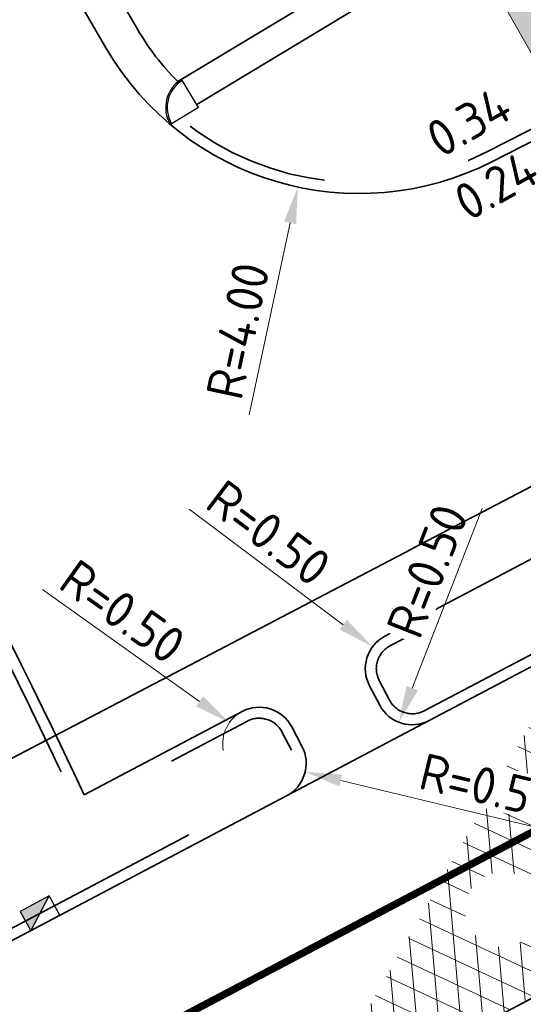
# Model space of a CAD drawing. Header units: metres. Extents: x 109063 to 109671, y 521086 to 521391.
# Tile 8 of 85: x 109155.41 to 109162.28, y 521212.2 to 521225.63. Entities that reach past the tile are written whole.
import ezdxf
from ezdxf.lldxf.tags import DXFTag

# ---------------------------------------------------------------- set-up
doc = ezdxf.new("R2010")
doc.units = ezdxf.units.M
doc.header["$PDMODE"] = 2
doc.linetypes.add('VH-TROTTOIRBAND-SO', pattern=[15, 5, -2, 2, -2, 2, -2])
doc.linetypes.add('VW-30270_STREEP', pattern=[3, 0.3, -2.7])
for name, color, linetype, lineweight in [('N-WE-GR-BOMENGRANULAAT-A-200', 192, 'Continuous', 18), ('N-WE-OV-KABEL_GROEP3-G', 130, 'OV-KABEL-SO', 35), ('N-WE-RI-HWA_KOLK_TROTTOIRKOLK-S-200', 150, 'Continuous', 25), ('N-WE-VH-KANTOPSLUITING_TROTTOIRBAND_130 150_160_HOEKBLOK-S', 210, 'Continuous', 25), ('N-WE-VH-KANTOPSLUITING_TROTTOIRBAND_130X150-G', 210, 'VH-TROTTOIRBAND-SO', 35), ('N-WE-VH-KANTVERHARDING_WEG-G', 4, 'Continuous', 35), ('N-WE-VW-MARKERING_LANGS_STREEP_30270-G', 7, 'VW-30270_STREEP', 13), ('X-XX-AL-M', 7, 'Continuous', 18), ('X-XX-AL-T25', 7, 'Continuous', 25)]:
    doc.layers.add(name, color=color, linetype=linetype, lineweight=lineweight)
doc.layers.add('N-WE-VH-KANTOPSLUITING_TROTTOIRBAND_400-G', color=6, linetype='VH-TROTTOIRBAND-SO', lineweight=35, true_color=0xff00ff)
doc.layers.add('N-WE-VH-VERHARDING_ASFALT_ROOD-A-200', color=7, linetype='Continuous', lineweight=18, true_color=0xa50000)
doc.layers.get('0').freeze()
doc.styles.add('NLCS-ISO-M200-T25', font='NLCS-ISO.ttf', dxfattribs={"height": 0.5})
doc.styles.get("Standard").update_dxf_attribs({"font": 'isocpeur.ttf'})
tags = doc.linetypes.add('OV-KABEL-SO', pattern='A,4,-1,[103,NLCS.SHX,S=0.75,R=0,X=0,Y=0],-1,4,-1.5,["0V",Standard,S=1,R=0,X=0,Y=-0.5],-3', length=14.5).pattern_tags.tags
tags[18] = DXFTag(74, 10)
doc.dimstyles.new('NLCS-M200-T25-PIJL_L2_H2', dxfattribs={"dimscale": 0.2, "dimtxt": 2.5, "dimasz": 2.5, "dimexe": 2, "dimexo": 2, "dimgap": 0.7, "dimtad": 1, "dimzin": 0, "dimdsep": 46, "dimtxsty": 'NLCS-ISO-M200-T25', "dimcen": 0, "dimdle": 2, "dimclrd": 256, "dimclre": 256, "dimclrt": 256, "dimazin": 0, "dimtfac": 1, "dimtdec": 3, "dimtofl": 0, "dimtmove": 0, "dimatfit": 3, "dimfxl": 2, "dimfxlon": 1, "dimtfillclr": 256, "dimtolj": 1, "dimtzin": 0, "dimlwd": -1, "dimlwe": -1, "dimarcsym": 0})

# ---------------------------------------------------------------- blocks, each defined once
blk = doc.blocks.new('*D193')
at = {"layer": 'Defpoints', "color": 0, "transparency": 16777216}
for p in [(109160.04, 521227.258), (109159.203, 521223.347)]:
    blk.add_point(p, dxfattribs=at)
at = {"layer": 'X-XX-AL-M', "transparency": 16777216}
blk.add_line((109158.537, 521220.238), (109159.098, 521222.858), dxfattribs=at)
blk.add_solid([(109159.016, 521222.876), (109159.179, 521222.841), (109159.203, 521223.347)], dxfattribs=at)
at = {"layer": 'X-XX-AL-M', "transparency": 16777216, "insert": (109158.384, 521221.385), "char_height": 0.5, "attachment_point": 5, "rotation": 77.9126, "style": 'NLCS-ISO-M200-T25', "bg_fill": 3, "box_fill_scale": 1.1, "bg_fill_color": 256, "bg_fill_true_color": 13158600, "bg_fill_transparency": 0}
blk.add_mtext('\\A1;R=4.00', dxfattribs=at)
blk = doc.blocks.new('*D255')
at = {"layer": 'Defpoints', "color": 0, "transparency": 16777216}
for p in [(109160.223, 521217.077), (109160.623, 521216.777)]:
    blk.add_point(p, dxfattribs=at)
at = {"layer": 'X-XX-AL-M', "transparency": 16777216}
blk.add_line((109157.719, 521218.954), (109159.823, 521217.377), dxfattribs=at)
blk.add_solid([(109159.873, 521217.443), (109159.773, 521217.31), (109160.223, 521217.077)], dxfattribs=at)
at = {"layer": 'X-XX-AL-M', "transparency": 16777216, "insert": (109158.805, 521218.628), "char_height": 0.5, "attachment_point": 5, "rotation": 323.1396, "style": 'NLCS-ISO-M200-T25'}
blk.add_mtext('\\A1;R=0.50', dxfattribs=at)
blk = doc.blocks.new('*D256')
at = {"layer": 'Defpoints', "color": 0, "transparency": 16777216}
for p in [(109160.763, 521216.511), (109160.581, 521216.046)]:
    blk.add_point(p, dxfattribs=at)
at = {"layer": 'X-XX-AL-M', "transparency": 16777216}
blk.add_line((109161.72, 521218.961), (109160.763, 521216.511), dxfattribs=at)
blk.add_solid([(109160.685, 521216.542), (109160.841, 521216.481), (109160.581, 521216.046)], dxfattribs=at)
at = {"layer": 'X-XX-AL-M', "transparency": 16777216, "insert": (109160.969, 521218.111), "char_height": 0.5, "attachment_point": 5, "rotation": 68.6633, "style": 'NLCS-ISO-M200-T25', "bg_fill": 3, "box_fill_scale": 1.1, "bg_fill_color": 256, "bg_fill_true_color": 13158600, "bg_fill_transparency": 0}
blk.add_mtext('\\A1;R=0.50', dxfattribs=at)
blk = doc.blocks.new('*D257')
at = {"layer": 'Defpoints', "color": 0, "transparency": 16777216}
for p in [(109158.269, 521216.041), (109158.677, 521215.751)]:
    blk.add_point(p, dxfattribs=at)
at = {"layer": 'X-XX-AL-M', "transparency": 16777216}
blk.add_line((109155.718, 521217.855), (109157.862, 521216.331), dxfattribs=at)
blk.add_arc((109158.677, 521215.751), 0.5, 117.7841, 190.4291, dxfattribs=at)
blk.add_solid([(109157.91, 521216.399), (109157.813, 521216.263), (109158.269, 521216.041)], dxfattribs=at)
at = {"layer": 'X-XX-AL-M', "transparency": 16777216, "insert": (109156.812, 521217.555), "char_height": 0.5, "attachment_point": 5, "rotation": 324.5925, "style": 'NLCS-ISO-M200-T25', "bg_fill": 3, "box_fill_scale": 1.1, "bg_fill_color": 256, "bg_fill_true_color": 13158600, "bg_fill_transparency": 0}
blk.add_mtext('\\A1;R=0.50', dxfattribs=at)
blk = doc.blocks.new('*D264')
at = {"layer": 'Defpoints', "color": 0, "transparency": 16777216}
for p in [(109158.817, 521215.486), (109159.303, 521215.369)]:
    blk.add_point(p, dxfattribs=at)
at = {"layer": 'X-XX-AL-M', "transparency": 16777216}
blk.add_line((109162.733, 521214.545), (109159.789, 521215.252), dxfattribs=at)
blk.add_solid([(109159.808, 521215.333), (109159.77, 521215.171), (109159.303, 521215.369)], dxfattribs=at)
at = {"layer": 'X-XX-AL-M', "transparency": 16777216, "insert": (109161.789, 521215.173), "char_height": 0.5, "attachment_point": 5, "rotation": 346.4937, "style": 'NLCS-ISO-M200-T25', "bg_fill": 3, "box_fill_scale": 1.1, "bg_fill_color": 256, "bg_fill_true_color": 13158600, "bg_fill_transparency": 0}
blk.add_mtext('\\A1;R=0.50', dxfattribs=at)
blk = doc.blocks.new('SRI-KOLK_TROTTOIR-SO')
blk.add_hatch(color=256).paths.add_polyline_path([(1.125, 1.5), (-1.125, 1.5), (-1.125, 0)])
blk.add_line((-1.125, 0), (1.125, 1.5))
at = {"flags": 128}
blk.add_lwpolyline([(-1.125, 0), (1.125, 0), (1.125, 1.5), (-1.125, 1.5)], close=True, dxfattribs=at)
blk = doc.blocks.new('SVH-TROTTOIRBAND HOEKBLOK_130 150X160_R450_H90UITW_VB-MM')
at = {"linetype": 'Continuous'}
for q in [(450, 450), (0, 0)]:
    blk.add_line((0, 450), q, dxfattribs=at)
for radius in [450, 430]:
    blk.add_arc((0, 450), radius, 270, 0, dxfattribs=at)

msp = doc.modelspace()

# ---------------------------------------------------------------- hatches: boundary and pattern name
at = {"layer": 'N-WE-GR-BOMENGRANULAAT-A-200'}
h = msp.add_hatch(dxfattribs=at)
h.set_pattern_fill('AGR-BOMENGRANULAAT-SO', color=256, scale=0.2, pattern_type=2)
h.set_pattern_definition([(45, (0, 0), (-0.17960512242, 0.17960512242), [0, -0.254]), (0, (0.8, 0.2), (2, 2), [0.1, -0.6, 0.1, -1.2]), (0, (1.8, 0.3), (2, 2), [0.1, -1.9]), (0, (0.7, 0.5), (2, 2), [0.2, -1.8]), (0, (1.3, 0.6), (2, 2), [0.1, -1.9]), (0, (0.4, 0.7), (2, 2), [0.1, -1.9]), (0, (1.2, 0.9), (2, 2), [0.2, -1.8]), (0, (0.5, 1), (2, 2), [0.2, -0.7, 0.1, -1]), (0, (0.5, 1.2), (2, 2), [0.2, -1.1, 0.2, -0.5]), (0, (1.1, 1.3), (2, 2), [0.1, -1.9]), (0, (1.1, 1.6), (2, 2), [0.1, -1.9]), (0, (0, 1.7), (2, 2), [0.1, -1.9]), (0, (0.5, 1.8), (2, 2), [0.1, -0.7, 0.2, -1]), (90, (0.2, 0.5), (-2, 2), [0.1, -0.9, 0.1, -0.9]), (90, (0.3, 0.8), (-2, 2), [0.1, -1.9]), (90, (0.4, 1.9), (-2, 2), [0.1, -1.9]), (90, (0.5, 1.2), (-2, 2), [0.2, -1.8]), (90, (0.6, 0.3), (-2, 2), [0.1, -1.9]), (90, (0.7, 1.9), (-2, 2), [0.1, -1.9]), (90, (0.8, 1.3), (-2, 2), [0.1, -1.9]), (90, (1.1, 0.7), (-2, 2), [0.1, -1.9]), (90, (1.2, 1.9), (-2, 2), [0.1, -1.9]), (90, (1.3, 1.4), (-2, 2), [0.1, -1.9]), (90, (1.4, 1), (-2, 2), [0.2, -1.8]), (90, (1.5, 0.7), (-2, 2), [0.1, -1.9]), (90, (1.6, 1.1), (-2, 2), [0.1, -1.9]), (90, (1.7, 0), (-2, 2), [0.1, -1.2, 0.2, -0.5]), (45, (0, 1.2), (0, 1.9999999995), [0.1414, -0.7071, 0.1414, -0.98994, 0.1414, -0.7071871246]), (45, (0.6, 0.4), (0, 1.9999999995), [0.1414, -0.98994, 0.1414, -0.2828, 0.1414, -1.1314871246]), (45, (0.1, 0.4), (0, 2), [0.141421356, -1.838478, 0.282842, -0.565685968]), (45, (0.7, 0.8), (0, 2), [0.14142134, -0.5656854, 0.14142134, -1.9798990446]), (45, (0.7, 1.2), (0, 2), [0.14142134, -2.6870057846]), (45, (1.1, 0.8), (0, 2), [0.14142134, -2.6870057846]), (45, (1.5, 1), (0, 2), [0.14142134, -2.6870057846]), (45, (1.2, 0), (0, 2), [0.14142134, -2.6870057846]), (135, (0.7, 0), (-2, 0), [0.14142134, -2.6870057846]), (135, (1.7, 0.1), (-2, 0), [0.1414212, -1.979899, 0.1414212, -0.5656857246]), (135, (1.1, 1.3), (-2, 0), [0.14142134, -2.6870057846]), (135, (0.5, 1.8), (-2, 0), [0.14142134, -2.6870057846]), (135, (1.8, 0.3), (-2, 0), [0.14142134, -2.6870057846]), (135, (1, 0.4), (-2, 0), [0.14142134, -2.6870057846]), (135, (0.8, 1.4), (-2, 0), [0.14142134, -2.6870057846]), (135, (1.8, 1.2), (-2, 0), [0.14142134, -2.6870057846]), (135, (1.5, 0.8), (-2, 0), [0.14142134, -2.6870057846]), (135, (0.8, 0.9), (-2, 0), [0.14142134, -2.6870057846]), (135, (0.4, 0.7), (-2, 0), [0.14142, -1.41421356, 0.14142, -1.1313735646]), (135, (1.6, 1.2), (-2, 0), [0.1414212, -0.282842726, 0.1414212, -2.262742]), (26.5650512, (1.3, 0.1), (2, 8e-10), [0.2236, -1.118, 0.2236, -2.906935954]), (26.5650512, (1.8, 0.6), (2, 8e-10), [0.2236, -2.0124, 0.2236, -2.012535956]), (26.5650512, (1.9, 0.3), (2, 8e-10), [0.22360678, -4.24852916]), (26.5650512, (0.3, 0.9), (2, 8e-10), [0.22360678, -4.24852916]), (26.5650512, (0.5, 1.4), (2, 8e-10), [0.22360678, -4.24852916]), (26.5650512, (0.4, 0), (2, 8e-10), [0.22360678, -4.24852916]), (63.43494882, (1, 1.4), (1e-10, 2), [0.22360678, -4.24852916]), (63.43494882, (0.9, 0.2), (1e-10, 2), [0.22360678, -4.24852916]), (63.43494882, (1.7, 0.4), (1e-10, 2), [0.22360678, -4.24852916]), (63.43494882, (0.1, 1.3), (1e-10, 2), [0.22360678, -4.24852916]), (153.43494882, (1.3, 0.6), (-2, 1e-10), [0.22360678, -4.24852916]), (153.43494882, (0.8, 0.2), (-2, 1e-10), [0.22360678, -4.24852916]), (153.43494882, (0.2, 0.6), (-2, 1e-10), [0.22360678, -4.24852916])])
edge = h.paths.add_edge_path()
edge.add_line((109143.868, 521250.019), (109145.94, 521247.778))
edge.add_arc((109058.122, 521166.596), 119.593, 28.93171, 42.75129, ccw=False)
edge.add_line((109162.789, 521224.451), (109165.009, 521225.585))
edge.add_line((109165.009, 521225.585), (109163.602, 521228.086))
edge.add_arc((109069.828, 521175.304), 107.608, 29.3738, 45.21141)
edge.add_line((109145.637, 521251.675), (109143.868, 521250.019))
edge = h.paths.add_edge_path(flags=16)
edge.add_arc((109147.765, 521247.638), 0.561, 0, 360)
edge = h.paths.add_edge_path(flags=16)
edge.add_arc((109157.948, 521234.948), 0.555, 0, 360)
at = {"layer": 'N-WE-VH-VERHARDING_ASFALT_ROOD-A-200'}
h = msp.add_hatch(dxfattribs=at)
h.set_pattern_fill('AVH-ASFALT-SO', color=256, scale=0.3, angle=35, pattern_type=2)
h.set_pattern_definition([(95, (109286.1259, 521173.81804), (-0.2988584, -0.0261467), []), (155, (109286.1259, 521173.81804), (-0.1267855, -0.27189234), [])])
h.paths.add_polyline_path([(109159.328, 521210.68), (109163.016, 521217.134), (109169.245, 521220.429), (109168.306, 521218.842), (109167.769, 521217.934), (109167.081, 521216.771), (109166.523, 521215.828), (109165.358, 521213.858)])
edge = h.paths.add_edge_path(flags=16)
edge.add_arc((109161.992, 521213.492), 0.511, 0, 360)

# ---------------------------------------------------------------- linework, layer by layer
at = {"layer": 'N-WE-VH-KANTOPSLUITING_TROTTOIRBAND_130X150-G', "flags": 128}
for points in [[(109167.904, 521229.28, -0.279863), (109165.805, 521225.879), (109161.791, 521223.83, -0.298082), (109157.599, 521224.281)], [(109140.019, 521205.186), (109140.438, 521205.407), (109158.98, 521215.176, 0.414214), (109159.126, 521215.649), (109158.986, 521215.915, 0.414214), (109158.514, 521216.061), (109156.218, 521214.851, 0.005546), (109155.266, 521216.829, 0.005546)]]:
    msp.add_lwpolyline(points, format="xyb", dxfattribs=at)
msp.add_lwpolyline([(109160.926, 521216.202), (109171.902, 521221.985, 0.410469), (109172.051, 521222.454), (109171.915, 521222.721, 0.417968), (109171.44, 521222.872), (109160.46, 521217.087, 0.414214), (109160.314, 521216.614), (109160.453, 521216.348, 0.414214)], format="xyb", close=True, dxfattribs=at)
at = {"layer": 'N-WE-VH-KANTVERHARDING_WEG-G', "flags": 128}
for points in [[(109165.873, 521225.745), (109161.859, 521223.696, -0.398273), (109156.583, 521225.247, 0.055624), (109142.832, 521243.793, -0.411506), (109143.011, 521249.421), (109146.278, 521252.516, -0.416818), (109151.957, 521252.337, -0.056266), (109167.516, 521231.312, -0.429687), (109165.873, 521225.745)], [(109131.022, 521248.206, -0.106347), (109156.287, 521215.057)], [(109142.536, 521244.839), (109145.876, 521248.003, -0.059838), (109161.403, 521227.098), (109157.564, 521224.785)], [(109157.564, 521224.785, -0.064587), (109157.015, 521225.499, 0.057944), (109142.536, 521244.839)]]:
    msp.add_lwpolyline(points, format="xyb", dxfattribs=at)
at = {"layer": 'N-WE-VH-KANTVERHARDING_WEG-G'}
for points in [[(109160.996, 521216.069), (109171.972, 521221.852, 0.410469), (109172.185, 521222.522), (109172.048, 521222.789, 0.417968), (109171.37, 521223.004), (109160.39, 521217.219), (109160.39, 521217.219, 0.414214), (109160.181, 521216.544), (109160.321, 521216.278, 0.414214), (109160.996, 521216.069), (109160.996, 521216.069)], [(109111.501, 521194.53), (109111.963, 521193.643, 0.415731), (109116.023, 521192.373), (109140.508, 521205.274), (109159.05, 521215.044), (109159.05, 521215.044, 0.414214), (109159.259, 521215.719), (109159.119, 521215.984, 0.414214), (109158.444, 521216.194), (109158.444, 521216.194), (109156.287, 521215.057)]]:
    msp.add_lwpolyline(points, format="xyb", dxfattribs=at)
at = {"layer": 'N-WE-VW-MARKERING_LANGS_STREEP_30270-G', "ltscale": 5, "const_width": 0.1}
msp.add_lwpolyline([(109115.984, 521190.092), (109171.774, 521219.487)], dxfattribs=at)

# ---------------------------------------------------------------- block references
at = {"layer": 'N-WE-RI-HWA_KOLK_TROTTOIRKOLK-S-200', "xscale": 0.2, "yscale": 0.2, "zscale": 0.2, "rotation": 28.50419018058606}
msp.add_blockref('SRI-KOLK_TROTTOIR-SO', (109155.756, 521213.308), dxfattribs=at)

# ---------------------------------------------------------------- texts
at = {"layer": 'X-XX-AL-T25', "char_height": 0.5, "attachment_point": 1, "rotation": 29.5148, "style": 'NLCS-ISO-M200-T25'}
for s, insert in [('0.34', (109160.905, 521224.167)), ('0.24', (109161.283, 521223.303))]:
    msp.add_mtext_dynamic_manual_height_columns(s, width=1.41981, gutter_width=2.5, heights=[0], dxfattribs=dict(at, insert=insert))

# ---------------------------------------------------------------- dimensions: what is measured, and where the dimension line sits
at = {"layer": 'X-XX-AL-M'}
dim = msp.add_radius_dim(center=(109160.623, 521216.777), mpoint=(109160.223, 521217.077), dimstyle='NLCS-M200-T25-PIJL_L2_H2', override={"dimpost": 'R=<>'}, dxfattribs=at)
dim.commit()
dim.dimension.update_dxf_attribs({"geometry": '*D255', "text_midpoint": (109158.805, 521218.628)})

# ---------------------------------------------------------------- next in the draw order: dimensions: what is measured, and where the dimension line sits
dim = msp.add_radius_dim(center=(109160.04, 521227.258), mpoint=(109159.203, 521223.347), dimstyle='NLCS-M200-T25-PIJL_L2_H2', override={"dimpost": 'R=<>', "dimtfill": 1}, dxfattribs=at)
dim.commit()
dim.dimension.update_dxf_attribs({"geometry": '*D193', "text_midpoint": (109158.384, 521221.385)})

# ---------------------------------------------------------------- next in the draw order: linework, layer by layer
at = {"layer": 'N-WE-GR-BOMENGRANULAAT-A-200'}
msp.add_lwpolyline([(109143.868, 521250.019), (109145.94, 521247.778, -0.060372), (109162.789, 521224.451), (109165.009, 521225.585), (109163.602, 521228.086, 0.069215), (109145.637, 521251.675)], format="xyb", close=True, dxfattribs=at)
at = {"layer": 'N-WE-VH-KANTOPSLUITING_TROTTOIRBAND_400-G', "flags": 128}
msp.add_lwpolyline([(109157.823, 521224.474), (109161.943, 521226.956, 0.061649), (109145.891, 521248.568), (109142.418, 521245.278)], format="xyb", dxfattribs=at)
at = {"layer": 'N-WE-VH-KANTVERHARDING_WEG-G', "flags": 128}
msp.add_lwpolyline([(109117.189, 521183.598), (109116.578, 521184.771, -0.412698), (109117.841, 521188.81), (109209.085, 521236.885), (109217.931, 521241.546), (109218.873, 521242.043, -0.403511), (109222.873, 521240.883), (109223.552, 521239.702), (109226.817, 521241.578)], format="xyb", dxfattribs=at)

# ---------------------------------------------------------------- next in the draw order: block references
at = {"layer": 'N-WE-VH-KANTOPSLUITING_TROTTOIRBAND_130 150_160_HOEKBLOK-S', "xscale": 0.0009999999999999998, "yscale": 0.0009999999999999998, "zscale": 0.0009999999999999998, "rotation": 211.0658988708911}
msp.add_blockref('SVH-TROTTOIRBAND HOEKBLOK_130 150X160_R450_H90UITW_VB-MM', (109157.617, 521224.817), dxfattribs=at)

# ---------------------------------------------------------------- next in the draw order: dimensions: what is measured, and where the dimension line sits
at = {"layer": 'X-XX-AL-M'}
for center, mpoint, picture, middle in [((109160.763, 521216.511), (109160.581, 521216.046), '*D256', (109161.332, 521217.969)), ((109158.817, 521215.486), (109159.303, 521215.369), '*D264', (109161.698, 521214.794))]:
    dim = msp.add_radius_dim(center=center, mpoint=mpoint, dimstyle='NLCS-M200-T25-PIJL_L2_H2', override={"dimpost": 'R=<>', "dimtfill": 1}, dxfattribs=at)
    dim.commit()
    dim.dimension.update_dxf_attribs({"geometry": picture, "text_midpoint": middle, "dimtype": 164})
dim = msp.add_radius_dim(center=(109158.677, 521215.751), mpoint=(109158.269, 521216.041), dimstyle='NLCS-M200-T25-PIJL_L2_H2', override={"dimpost": 'R=<>', "dimtfill": 1}, dxfattribs=at)
dim.commit()
dim.dimension.update_dxf_attribs({"geometry": '*D257', "text_midpoint": (109156.812, 521217.555)})

# ---------------------------------------------------------------- next in the draw order: linework, layer by layer
at = {"layer": 'N-WE-OV-KABEL_GROEP3-G', "flags": 128}
msp.add_lwpolyline([(109330.453, 521257.784), (109330.192, 521258.943), (109327.168, 521258.264), (109308.933, 521260.633), (109302.778, 521255.014), (109294.204, 521262.859), (109290.144, 521265.716), (109285.664, 521267.614), (109281.463, 521268.48), (109277.025, 521268.558), (109268.429, 521266.295), (109258.741, 521261.977), (109255.811, 521267.919), (109233.159, 521256.284), (109139.458, 521207.268)], dxfattribs=at)
at = {"layer": 'N-WE-VH-KANTVERHARDING_WEG-G'}
msp.add_lwpolyline([(109159.05, 521215.044), (109160.996, 521216.069)], dxfattribs=at)

doc.saveas('drawing.dxf')
